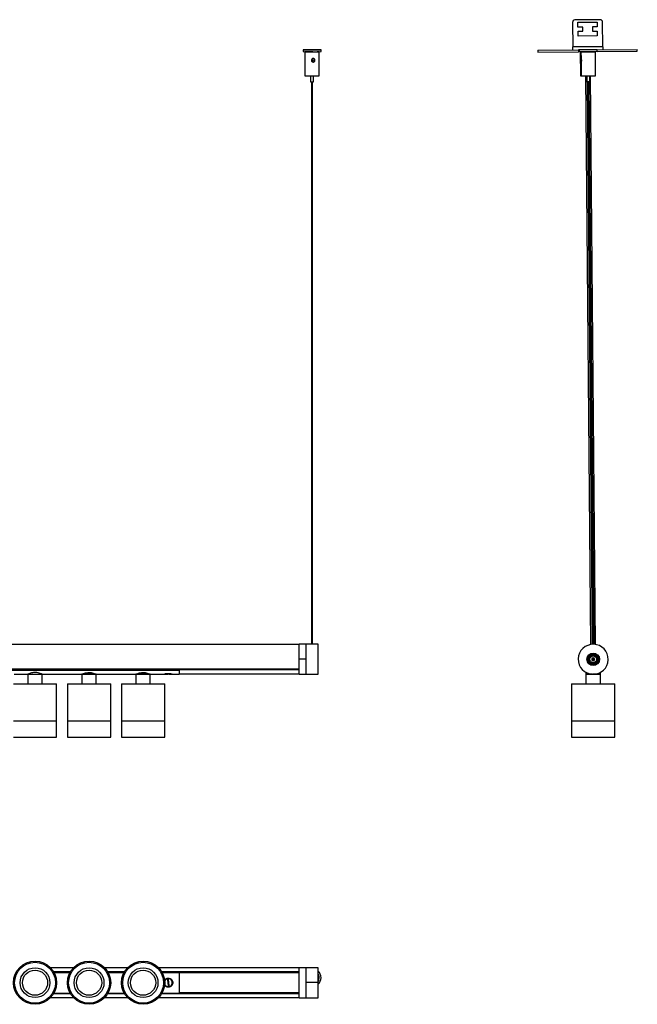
# Model space of a CAD drawing. Header units: millimetres. Extents: x 800 to 2175, y 739 to 1578.
# Tile 2 of 2: x 1661 to 2175, y 758 to 1578. Entities that reach past the tile are written whole.
import ezdxf

# ---------------------------------------------------------------- set-up
doc = ezdxf.new("R2010")
doc.units = ezdxf.units.MM

msp = doc.modelspace()

# ---------------------------------------------------------------- linework, layer by layer
at = {"color": 7, "linetype": 'Continuous', "lineweight": 25}
for p, q in [((2121.11, 1575.49), (2121.29, 1554.99)), ((2144.09, 1577.69), (2123.1, 1577.5)), ((2125.61, 1575.53), (2141.61, 1575.67)), ((2125.65, 1571.53), (2125.61, 1575.53)), ((2141.61, 1575.67), (2141.65, 1571.67)), ((2146.29, 1555.21), (2146.11, 1575.71)), ((2129.65, 1571.56), (2125.65, 1571.53)), ((2125.68, 1568.03), (2129.68, 1568.06)), ((2125.71, 1564.03), (2125.68, 1568.03)), ((2129.68, 1568.06), (2129.65, 1571.56)), ((2141.65, 1571.67), (2137.65, 1571.63)), ((2137.65, 1571.63), (2137.68, 1568.13)), ((2137.68, 1568.13), (2141.68, 1568.17)), ((2141.68, 1568.17), (2141.71, 1564.17)), ((2141.71, 1564.17), (2125.71, 1564.03)), ((1896.58, 1552.6), (1896.58, 1551.1)), ((1898.08, 1551), (1898.08, 1531)), ((1899.17, 1551.01), (1899.61, 1550.99)), ((1903.58, 1552.6), (1903.58, 1552.58)), ((1904.58, 1552.58), (1904.58, 1552.6)), ((1908.38, 1550.99), (1908.38, 1551.05)), ((1908.51, 1550.99), (1908.52, 1551.01)), ((1910.08, 1531), (1910.08, 1551)), ((1911.58, 1551.1), (1911.58, 1552.6)), ((2092.06, 1552.23), (2126, 1552.53)), ((2092.06, 1552.23), (2092.07, 1550.73)), ((2092.07, 1550.73), (2126.01, 1551.03)), ((2146.29, 1555.21), (2121.29, 1554.99)), ((2121.32, 1552.49), (2121.29, 1554.99)), ((2126, 1552.53), (2126.01, 1551.03)), ((2126.63, 1552.53), (2126, 1552.53)), ((2126.64, 1551.03), (2126.01, 1551.03)), ((2141.63, 1552.67), (2126.63, 1552.53)), ((2126.63, 1552.53), (2126.64, 1551.03)), ((2141.64, 1551.17), (2126.64, 1551.03)), ((2127.52, 1550.94), (2128.15, 1550.95)), ((2127.52, 1550.94), (2127.69, 1530.94)), ((2128.15, 1550.95), (2140.15, 1551.05)), ((2128.15, 1550.95), (2128.2, 1544.97)), ((2128.33, 1551.05), (2128.33, 1550.95)), ((2129.21, 1551.06), (2129.22, 1550.96)), ((2129.84, 1551.06), (2129.85, 1550.96)), ((2138.45, 1551.04), (2138.44, 1551.14)), ((2139.33, 1551.05), (2139.33, 1551.15)), ((2140.32, 1531.05), (2140.15, 1551.05)), ((2141.63, 1552.67), (2175.05, 1552.96)), ((2141.64, 1551.17), (2141.63, 1552.67)), ((2141.64, 1551.17), (2175.07, 1551.46)), ((2146.29, 1555.21), (2146.32, 1552.71)), ((2175.07, 1551.46), (2175.05, 1552.96)), ((1904.58, 1542.52), (1904.58, 1543.92)), ((2128.22, 1542.76), (2128.32, 1530.95)), ((1902.83, 1530.95), (1902.83, 1526)), ((1903.58, 1525.99), (1903.58, 1057.62)), ((1904.58, 1057.62), (1904.58, 1525.99)), ((1905.33, 1526), (1905.33, 1530.95)), ((2127.69, 1530.94), (2128.32, 1530.95)), ((2128.32, 1530.95), (2140.32, 1531.05)), ((2132.01, 1530.98), (2136.2, 1057.45)), ((2132.44, 1530.98), (2132.49, 1525.99)), ((2133.12, 1525.99), (2132.49, 1525.99)), ((2133.07, 1530.99), (2133.12, 1525.99)), ((2134.25, 1526), (2133.12, 1525.99)), ((2133.24, 1525.99), (2137.39, 1057.59)), ((2133.87, 1526), (2138.02, 1057.62)), ((2135.62, 1526.01), (2134.25, 1526)), ((2139.02, 1057.6), (2134.87, 1526.01)), ((2135.62, 1526.01), (2135.57, 1531.01)), ((2140.2, 1057.48), (2136.01, 1531.02)), ((1899.19, 1057.62), (1893.34, 1057.62)), ((1893.34, 1045.14), (1893.34, 1057.62)), ((1899.88, 1057.62), (1899.19, 1057.62)), ((1899.19, 1032.63), (1899.19, 1057.62)), ((1899.19, 1045.14), (1899.19, 1057.62)), ((1907.79, 1057.62), (1900.6, 1057.62)), ((1909.19, 1057.62), (1908.5, 1057.62)), ((1909.19, 1032.63), (1909.19, 1057.62)), ((1893.34, 1057.37), (893.34, 1057.37)), ((1893.34, 1032.62), (1893.34, 1045.14)), ((1899.19, 1045.14), (1893.34, 1045.14)), ((1899.19, 1032.62), (1899.19, 1045.14)), ((2137.1, 1044.8), (2139.52, 1044.8)), ((2139.52, 1045.45), (2137.11, 1045.45)), ((2142.17, 1046.9), (2142.2, 1046.82)), ((893.34, 1036.93), (1893.34, 1036.93)), ((1893.34, 1036.87), (893.34, 1036.87)), ((1643.34, 1036.84), (1793.34, 1036.84)), ((1643.34, 1036.05), (1793.34, 1036.05)), ((1654.94, 1036.84), (1776.84, 1036.84)), ((1776.84, 1036.87), (1776.84, 1036.84)), ((1778.96, 1036.87), (1778.96, 1036.84)), ((1779.59, 1036.84), (1779.59, 1036.87)), ((1780.89, 1036.87), (1780.89, 1036.84)), ((1781.65, 1036.87), (1781.68, 1036.84)), ((1786.94, 1036.87), (1786.94, 1036.84)), ((1786.94, 1036.84), (1793.34, 1036.84)), ((1793.34, 1036.87), (1793.34, 1036.84)), ((1793.34, 1036.05), (1793.34, 1036.84)), ((1793.34, 1036.63), (1893.34, 1036.63)), ((1893.34, 1036.27), (1793.34, 1036.27)), ((1793.34, 1036.05), (1793.34, 1032.62)), ((2132.31, 1034.13), (2132.31, 1034.12)), ((2132.31, 1034.12), (2132.31, 1032.62)), ((2144.31, 1032.62), (2144.31, 1034.13)), ((2146.91, 1036.05), (2146.91, 1036.05)), ((1656.04, 1032.62), (1667.34, 1032.62)), ((1667.34, 1032.62), (1667.34, 1024.62)), ((1667.34, 1032.62), (1679.34, 1032.62)), ((1667.34, 1032.62), (1679.34, 1032.62)), ((1679.34, 1024.62), (1679.34, 1032.62)), ((1679.34, 1032.62), (1712.34, 1032.62)), ((1712.34, 1032.62), (1712.34, 1024.62)), ((1712.34, 1032.62), (1724.34, 1032.62)), ((1724.34, 1032.62), (1712.34, 1032.62)), ((1724.34, 1024.62), (1724.34, 1032.62)), ((1724.34, 1032.62), (1757.34, 1032.62)), ((1757.34, 1032.62), (1757.34, 1024.62)), ((1757.34, 1032.62), (1763.2, 1032.62)), ((1769.34, 1032.62), (1757.34, 1032.62)), ((1763.2, 1032.62), (1769.34, 1032.62)), ((1769.34, 1024.62), (1769.34, 1032.62)), ((1769.34, 1032.62), (1780.59, 1032.62)), ((1781.11, 1032.71), (1783.85, 1032.71)), ((1784.57, 1032.96), (1783.58, 1032.96)), ((1784.84, 1032.71), (1787.53, 1032.71)), ((1788.04, 1032.62), (1793.34, 1032.62)), ((1793.34, 1032.92), (1893.34, 1032.92)), ((1893.34, 1032.62), (1899.19, 1032.62)), ((1899.19, 1032.63), (1909.19, 1032.63)), ((1899.19, 1032.62), (1899.19, 1032.63)), ((1899.19, 1032.62), (1909.19, 1032.62)), ((1909.19, 1032.62), (1909.19, 1032.63)), ((2132.31, 1032.62), (2132.31, 1024.62)), ((2132.31, 1032.62), (2137.72, 1032.62)), ((2137.72, 1032.62), (2132.31, 1032.62)), ((2144.31, 1032.62), (2138.31, 1032.62)), ((2138.34, 1032.62), (2138.59, 1032.62)), ((2139.14, 1032.62), (2144.31, 1032.62)), ((2144.31, 1024.62), (2144.31, 1032.62)), ((1655.34, 1024.62), (1691.34, 1024.62)), ((1691.34, 993.82), (1691.34, 1024.62)), ((1700.34, 1024.62), (1700.34, 993.82)), ((1700.34, 1024.62), (1736.34, 1024.62)), ((1736.34, 993.82), (1736.34, 1024.62)), ((1745.34, 1024.62), (1745.34, 993.82)), ((1745.34, 1024.62), (1762.93, 1024.62)), ((1762.93, 1024.62), (1781.34, 1024.62)), ((1781.34, 993.82), (1781.34, 1024.62)), ((2120.31, 1024.62), (2120.31, 993.82)), ((2120.31, 1024.62), (2156.31, 1024.62)), ((2156.31, 993.82), (2156.31, 1024.62)), ((1655.34, 993.82), (1691.34, 993.82)), ((1655.34, 993.82), (1691.34, 993.82)), ((1691.34, 980.32), (1691.34, 993.82)), ((1700.34, 993.82), (1700.34, 980.32)), ((1700.34, 993.82), (1718.26, 993.82)), ((1700.34, 993.82), (1736.34, 993.82)), ((1718.26, 993.82), (1736.34, 993.82)), ((1736.34, 980.32), (1736.34, 993.82)), ((1745.34, 993.82), (1745.34, 980.32)), ((1745.34, 993.82), (1781.34, 993.82)), ((1745.34, 993.82), (1762.93, 993.82)), ((1762.93, 993.82), (1781.34, 993.82)), ((1781.34, 980.32), (1781.34, 993.82)), ((2120.31, 993.82), (2120.31, 980.32)), ((2120.31, 993.82), (2156.3, 993.82)), ((2120.31, 993.82), (2156.31, 993.82)), ((2156.3, 993.82), (2156.31, 993.82)), ((2156.31, 980.32), (2156.31, 993.82)), ((1655.34, 980.32), (1691.34, 980.32)), ((1700.34, 980.32), (1718.26, 980.32)), ((1718.26, 980.32), (1736.34, 980.32)), ((1745.34, 980.32), (1781.34, 980.32)), ((2120.31, 980.32), (2156.3, 980.32)), ((2156.3, 980.32), (2156.31, 980.32)), ((1705.15, 788.11), (1686.53, 788.11)), ((1750.15, 788.11), (1731.53, 788.11)), ((1893.34, 788.11), (1776.53, 788.11)), ((1899.19, 788.36), (1893.34, 788.36)), ((1893.34, 763.36), (1893.34, 788.36)), ((1909.19, 788.36), (1899.19, 788.36)), ((1899.19, 776.16), (1899.19, 788.36)), ((1899.19, 763.36), (1899.19, 788.36)), ((1909.19, 776.16), (1909.19, 788.36)), ((1688.87, 784.97), (1702.82, 784.97)), ((1702.73, 784.82), (1688.95, 784.82)), ((1688.96, 784.81), (1702.73, 784.81)), ((1702.61, 784.61), (1689.07, 784.61)), ((1689.16, 784.46), (1702.53, 784.46)), ((1733.87, 784.97), (1747.82, 784.97)), ((1747.73, 784.82), (1733.95, 784.82)), ((1733.96, 784.81), (1747.73, 784.81)), ((1747.61, 784.61), (1734.07, 784.61)), ((1734.16, 784.46), (1747.53, 784.46)), ((1778.87, 784.97), (1893.34, 784.97)), ((1893.34, 784.82), (1778.95, 784.82)), ((1778.96, 784.81), (1893.34, 784.81)), ((1893.34, 784.61), (1779.07, 784.61)), ((1779.16, 784.46), (1793.34, 784.46)), ((1786.22, 778.76), (1786.32, 778.92)), ((1793.34, 784.46), (1793.34, 767.26)), ((1793.34, 784.41), (1893.34, 784.41)), ((1893.34, 784.25), (1793.34, 784.25)), ((1910.08, 779.85), (1910.08, 780.02)), ((1911.58, 780.03), (1911.58, 780.04)), ((1781.89, 778.29), (1781.75, 778.43)), ((1782.36, 772.79), (1782.47, 772.96)), ((1784.57, 778.4), (1783.58, 778.29)), ((1783.58, 778.29), (1784.12, 773.32)), ((1784.12, 773.32), (1785.11, 773.43)), ((1785.11, 773.43), (1784.57, 778.4)), ((1786.94, 773.29), (1786.79, 773.43)), ((1899.19, 763.36), (1899.19, 776.16)), ((1899.19, 776.16), (1909.19, 776.16)), ((1909.19, 763.36), (1909.19, 776.16)), ((1686.53, 763.61), (1705.15, 763.61)), ((1702.82, 766.75), (1688.87, 766.75)), ((1688.95, 766.9), (1702.73, 766.9)), ((1702.73, 766.91), (1688.96, 766.91)), ((1689.07, 767.11), (1702.61, 767.11)), ((1689.16, 767.26), (1702.53, 767.26)), ((1731.53, 763.61), (1750.15, 763.61)), ((1747.82, 766.75), (1733.87, 766.75)), ((1733.95, 766.9), (1747.73, 766.9)), ((1747.73, 766.91), (1733.96, 766.91)), ((1734.07, 767.11), (1747.61, 767.11)), ((1734.16, 767.26), (1747.53, 767.26)), ((1776.53, 763.61), (1893.34, 763.61)), ((1893.34, 766.75), (1778.87, 766.75)), ((1778.95, 766.9), (1893.34, 766.9)), ((1893.34, 766.91), (1778.96, 766.91)), ((1779.07, 767.11), (1893.34, 767.11)), ((1779.16, 767.26), (1793.34, 767.26)), ((1793.34, 767.46), (1893.34, 767.46)), ((1893.34, 767.31), (1793.34, 767.31)), ((1893.34, 763.36), (1899.19, 763.36)), ((1899.19, 763.36), (1909.19, 763.36))]:
    msp.add_line(p, q, dxfattribs=at)
at = {"color": 7, "linetype": 'Continuous', "lineweight": 25, "flags": 128}
for points in [[(1904.07, 1552.67), (1905.68, 1552.67), (1907.22, 1552.66), (1908.61, 1552.65), (1909.79, 1552.64), (1910.7, 1552.63), (1911.3, 1552.62), (1911.57, 1552.6), (1911.48, 1552.59), (1911.05, 1552.58), (1910.3, 1552.56), (1909.25, 1552.55), (1907.96, 1552.54), (1906.49, 1552.54), (1904.91, 1552.53), (1903.28, 1552.53), (1901.7, 1552.54), (1900.23, 1552.54), (1898.93, 1552.55), (1897.88, 1552.56), (1897.12, 1552.58), (1896.68, 1552.59), (1896.59, 1552.6), (1896.85, 1552.62), (1897.45, 1552.63), (1898.36, 1552.64), (1899.53, 1552.65), (1900.92, 1552.66), (1902.46, 1552.67), (1904.07, 1552.67)], [(1899.78, 1551.04), (1899.3, 1551.03), (1898.55, 1551.02), (1898.14, 1551.01), (1898.12, 1551), (1898.46, 1550.98), (1899.16, 1550.97), (1900.17, 1550.96), (1901.42, 1550.95), (1902.84, 1550.95), (1904.34, 1550.95), (1905.83, 1550.95), (1907.2, 1550.96), (1908.38, 1550.96), (1909.28, 1550.97), (1909.86, 1550.99), (1910.08, 1551), (1909.92, 1551.01), (1909.39, 1551.03), (1908.53, 1551.04), (1908.38, 1551.04)], [(1904.08, 1552.62), (1905.03, 1552.62), (1905.85, 1552.62), (1906.39, 1552.61), (1906.58, 1552.6), (1906.39, 1552.59), (1905.85, 1552.59), (1905.04, 1552.58), (1904.09, 1552.58), (1903.13, 1552.58), (1902.32, 1552.59), (1901.77, 1552.59), (1901.58, 1552.6), (1901.77, 1552.61), (1902.31, 1552.62), (1903.12, 1552.62), (1904.08, 1552.62)], [(1903.69, 1552.6), (1903.6, 1552.6), (1903.59, 1552.6), (1903.65, 1552.6), (1903.78, 1552.6), (1903.95, 1552.6), (1904.14, 1552.6), (1904.33, 1552.6), (1904.48, 1552.6), (1904.56, 1552.6), (1904.58, 1552.6), (1904.52, 1552.6), (1904.39, 1552.6), (1904.21, 1552.61), (1904.02, 1552.61), (1903.83, 1552.6), (1903.69, 1552.6)], [(1904.84, 1550.96), (1905.69, 1550.96), (1906.48, 1550.97), (1907.18, 1550.97), (1907.75, 1550.98), (1908.19, 1550.98), (1908.47, 1550.99), (1908.58, 1551), (1908.52, 1551.01)], [(1781.87, 1036.84), (1781.87, 1036.86), (1781.86, 1036.87)], [(1786.23, 1036.84), (1786.23, 1036.86), (1786.24, 1036.87)], [(1783.58, 1032.96), (1783.64, 1032.85), (1783.71, 1032.77), (1783.78, 1032.72), (1783.85, 1032.71), (1783.91, 1032.72), (1783.98, 1032.77), (1784.05, 1032.85), (1784.12, 1032.96)]]:
    msp.add_lwpolyline(points, dxfattribs=at)
at = {"color": 7, "linetype": 'Continuous', "lineweight": 25}
for centre, radius in [((2138.31, 1045.12), 5.25), ((2138.31, 1045.12), 4.75), ((2138.31, 1045.12), 3.77), ((2138.31, 1045.12), 2.85), ((1673.34, 775.86), 18), ((1673.34, 775.86), 17), ((1673.34, 775.86), 12.42), ((1718.34, 775.86), 18), ((1718.34, 775.86), 17), ((1718.34, 775.86), 12.42), ((1763.34, 775.86), 18), ((1763.34, 775.86), 17), ((1763.34, 775.86), 12.42), ((1673.34, 775.86), 10.5), ((1718.34, 775.86), 10.5), ((1763.34, 775.86), 10.5)]:
    msp.add_circle(centre, radius, dxfattribs=at)
for centre, radius, start, end in [((2123.11, 1575.5), 2, 90.50758, 180.50758), ((2144.11, 1575.69), 2, 0.50758, 90.50758), ((1904.08, 1873.03), 322.02, 268.66544, 271.33456), ((1904.08, 1764.61), 233.69, 268.52876, 271.47124), ((1904.08, 1575.41), 49.42, 268.55065, 271.44935), ((2138.31, 1045.12), 12.5, 88.60862, 268.60862), ((2138.31, 1045.12), 12.5, 268.60862, 88.60862), ((2138.31, 1045.12), 4.1, 35.47592, 179.91401), ((2138.31, 1045.12), 4.1, 179.91401, 317.6541), ((2138.31, 1045.12), 1.25, 164.84395, 194.98407), ((2138.31, 1045.12), 1.25, 194.98407, 344.84395), ((2138.31, 1045.12), 1.25, 14.98407, 164.84395), ((2138.31, 1045.12), 1.25, 344.84395, 14.98407), ((1784.93, 1033.08), 0.38, 197.78195, 256.00495), ((1904.08, 780.04), 7.5, 0.00031, 47.04084), ((1904.08, 780.03), 7.5, 312.95902, 47.04098), ((1904.08, 780.02), 6, 0.00008, 31.58573), ((1904.08, 779.85), 6, 328.41429, 31.58571), ((1781.39, 778.01), 0.2, 323.90398, 6.1959), ((1781.92, 773.13), 0.2, 6.1959, 48.48781), ((1786.76, 778.59), 0.2, 186.1959, 207.33363), ((1787.29, 773.71), 0.2, 143.90398, 186.1959)]:
    msp.add_arc(centre, radius, start, end, dxfattribs=at)
for points, knots in [([(1904.84, 1550.96), (1904.39, 1550.96), (1903.5, 1550.96), (1902.1, 1550.96), (1900.79, 1550.97), (1899.74, 1550.98), (1899.13, 1550.99), (1899.06, 1551), (1899.15, 1551.01), (1899.17, 1551.01)], [0, 0, 0, 0, 0.14366, 0.287321, 0.452584, 0.6208, 0.793886, 0.966951, 1, 1, 1, 1]), ([(1899.17, 1551.01), (1899.19, 1551.01), (1899.24, 1551.01), (1899.42, 1551.02), (1899.6, 1551.02), (1899.77, 1551.02), (1899.78, 1551.02)], [0, 0, 0, 0, 0.152933, 0.459083, 0.97109, 1, 1, 1, 1]), ([(1905.09, 1545.45), (1905.22, 1545.44), (1905.48, 1545.41), (1905.78, 1545.24), (1906.02, 1545.04), (1906.2, 1544.83), (1906.34, 1544.6), (1906.45, 1544.34), (1906.52, 1544.08), (1906.54, 1543.82), (1906.54, 1543.59), (1906.49, 1543.38), (1906.4, 1543.13), (1906.22, 1542.86), (1905.96, 1542.67), (1905.72, 1542.55), (1905.48, 1542.48), (1905.21, 1542.44), (1904.91, 1542.45), (1904.62, 1542.5), (1904.36, 1542.59), (1904.15, 1542.7), (1903.92, 1542.88), (1903.7, 1543.15), (1903.6, 1543.47), (1903.58, 1543.74), (1903.59, 1543.97), (1903.65, 1544.23), (1903.75, 1544.49), (1903.89, 1544.74), (1904.07, 1544.97), (1904.27, 1545.15), (1904.54, 1545.33), (1904.83, 1545.44), (1905.03, 1545.45), (1905.09, 1545.45)], [0, 0, 0, 0, 0.040144, 0.082851, 0.112332, 0.14179, 0.171236, 0.200682, 0.230136, 0.257938, 0.282392, 0.304521, 0.325293, 0.36647, 0.408098, 0.4315, 0.45489, 0.487473, 0.520047, 0.551826, 0.580514, 0.605946, 0.628773, 0.671525, 0.713559, 0.734816, 0.756063, 0.786472, 0.81686, 0.847241, 0.877626, 0.907185, 0.933301, 0.98079, 1, 1, 1, 1]), ([(1906.16, 1542.84), (1906.13, 1542.91), (1906.07, 1543.07), (1905.95, 1543.29), (1905.79, 1543.5), (1905.6, 1543.68), (1905.41, 1543.82), (1905.16, 1543.93), (1904.84, 1543.98), (1904.46, 1543.91), (1904.14, 1543.75), (1903.9, 1543.54), (1903.76, 1543.39), (1903.7, 1543.29), (1903.69, 1543.28)], [0, 0, 0, 0, 0.070171, 0.154484, 0.238819, 0.32321, 0.396363, 0.46044, 0.57844, 0.693737, 0.80867, 0.895484, 0.982207, 1, 1, 1, 1]), ([(2128.28, 1545.45), (2128.3, 1545.44), (2128.35, 1545.41), (2128.44, 1545.24), (2128.52, 1545.04), (2128.58, 1544.83), (2128.64, 1544.6), (2128.69, 1544.34), (2128.72, 1544.08), (2128.74, 1543.82), (2128.74, 1543.59), (2128.72, 1543.38), (2128.68, 1543.13), (2128.61, 1542.86), (2128.52, 1542.67), (2128.45, 1542.55), (2128.38, 1542.48), (2128.33, 1542.44), (2128.28, 1542.45), (2128.24, 1542.5), (2128.22, 1542.59), (2128.22, 1542.7), (2128.22, 1542.88), (2128.23, 1543.15), (2128.23, 1543.47), (2128.23, 1543.74), (2128.23, 1543.97), (2128.22, 1544.23), (2128.21, 1544.49), (2128.2, 1544.74), (2128.2, 1544.97), (2128.2, 1545.15), (2128.21, 1545.33), (2128.24, 1545.44), (2128.27, 1545.45), (2128.28, 1545.45)], [0, 0, 0, 0, 0.040144, 0.082851, 0.112332, 0.14179, 0.171236, 0.200682, 0.230136, 0.257938, 0.282392, 0.304521, 0.325293, 0.36647, 0.408098, 0.4315, 0.45489, 0.487473, 0.520047, 0.551826, 0.580514, 0.605946, 0.628773, 0.671525, 0.713559, 0.734816, 0.756063, 0.786472, 0.81686, 0.847241, 0.877626, 0.907185, 0.933301, 0.98079, 1, 1, 1, 1]), ([(1900.6, 1057.62), (1900.49, 1057.62), (1900.3, 1057.62), (1900.07, 1057.62), (1899.95, 1057.62), (1899.89, 1057.62), (1899.88, 1057.62), (1899.88, 1057.62)], [0, 0, 0, 0, 0.364434, 0.626839, 0.814102, 0.960573, 1, 1, 1, 1]), ([(1908.5, 1057.62), (1908.5, 1057.62), (1908.49, 1057.62), (1908.41, 1057.62), (1908.26, 1057.62), (1908.04, 1057.62), (1907.87, 1057.62), (1907.79, 1057.62)], [0, 0, 0, 0, 0.077805, 0.222388, 0.433301, 0.731064, 1, 1, 1, 1]), ([(2140.02, 1041.23), (2139.39, 1041.05), (2138.35, 1040.75), (2136.87, 1041.07), (2135.75, 1041.66), (2134.85, 1042.55), (2134.25, 1043.68), (2134.01, 1044.92), (2134.13, 1046.18), (2134.62, 1047.36), (2135.44, 1048.34), (2136.5, 1049.03), (2137.71, 1049.4), (2138.99, 1049.39), (2140.2, 1049), (2141.22, 1048.32), (2141.68, 1047.68), (2141.89, 1047.38)], [0, 0, 0, 0, 0.100271, 0.166005, 0.229148, 0.293985, 0.360198, 0.424866, 0.488106, 0.553934, 0.619792, 0.683073, 0.747678, 0.813889, 0.878784, 0.941899, 1, 1, 1, 1]), ([(2134.91, 1048.26), (2135.16, 1048.48), (2135.79, 1049.04), (2137.07, 1049.57), (2138.61, 1049.66), (2140.09, 1049.23), (2141.32, 1048.36), (2141.93, 1047.47), (2142.15, 1046.96), (2142.17, 1046.9)], [0, 0, 0, 0, 0.1131184, 0.2894962, 0.4645151, 0.6368055, 0.8091784, 0.9770143, 1, 1, 1, 1]), ([(2133.69, 1044.96), (2133.68, 1045.01), (2133.68, 1045.31), (2133.74, 1046.07), (2134.07, 1047.19), (2134.64, 1047.92), (2134.91, 1048.26)], [0, 0, 0, 0, 0.048489, 0.242971, 0.635438, 1, 1, 1, 1]), ([(2140.02, 1041.23), (2139.72, 1041.11), (2138.98, 1040.8), (2137.65, 1040.73), (2136.23, 1041.13), (2134.99, 1041.98), (2134.09, 1043.2), (2133.75, 1044.28), (2133.69, 1044.87), (2133.69, 1044.96)], [0, 0, 0, 0, 0.112178, 0.280834, 0.449491, 0.618062, 0.792956, 0.96949, 1, 1, 1, 1]), ([(2135.93, 1042.26), (2136.11, 1042.08), (2136.61, 1041.61), (2137.68, 1041.22), (2138.99, 1041.13), (2139.81, 1041.42), (2140.22, 1041.57)], [0, 0, 0, 0, 0.164942, 0.442607, 0.721444, 1, 1, 1, 1]), ([(2141.93, 1046.89), (2141.85, 1047.06), (2141.59, 1047.61), (2140.76, 1048.34), (2139.57, 1048.88), (2138.55, 1049.05), (2138.05, 1048.91), (2137.96, 1048.88)], [0, 0, 0, 0, 0.11487, 0.384265, 0.668104, 0.944289, 1, 1, 1, 1]), ([(2142.21, 1046.82), (2142.23, 1046.77), (2142.47, 1046.2), (2142.67, 1045.01), (2142.3, 1043.37), (2141.37, 1042), (2140.45, 1041.48), (2140.02, 1041.23)], [0, 0, 0, 0, 0.027696, 0.278049, 0.528401, 0.778754, 1, 1, 1, 1]), ([(1679.34, 1032.62), (1679.28, 1032.65), (1679.17, 1032.71), (1678.25, 1033.12), (1676.86, 1033.64), (1675.01, 1034.09), (1673, 1034.21), (1671.14, 1033.98), (1669.51, 1033.54), (1668.19, 1033.02), (1667.45, 1032.67), (1667.37, 1032.64), (1667.34, 1032.62)], [0, 0, 0, 0, 0.099421, 0.198624, 0.303522, 0.415658, 0.521207, 0.61543, 0.711933, 0.819593, 0.931402, 1, 1, 1, 1]), ([(1712.34, 1032.62), (1712.35, 1032.63), (1712.38, 1032.64), (1712.78, 1032.83), (1713.8, 1033.27), (1715.34, 1033.8), (1717.28, 1034.17), (1719.28, 1034.17), (1721.06, 1033.86), (1722.62, 1033.38), (1723.81, 1032.88), (1724.3, 1032.64), (1724.33, 1032.63), (1724.34, 1032.62)], [0, 0, 0, 0, 0.034782, 0.130608, 0.229374, 0.337248, 0.449116, 0.550532, 0.643801, 0.74338, 0.853745, 0.963791, 1, 1, 1, 1]), ([(1757.34, 1032.62), (1757.35, 1032.63), (1757.38, 1032.64), (1757.78, 1032.83), (1758.8, 1033.27), (1760.34, 1033.8), (1762.28, 1034.17), (1764.28, 1034.17), (1766.06, 1033.86), (1767.62, 1033.38), (1768.81, 1032.88), (1769.3, 1032.64), (1769.33, 1032.63), (1769.34, 1032.62)], [0, 0, 0, 0, 0.034782, 0.130608, 0.229374, 0.337248, 0.449116, 0.550532, 0.643801, 0.74338, 0.853745, 0.963791, 1, 1, 1, 1]), ([(1780.59, 1032.62), (1780.63, 1032.64), (1780.71, 1032.66), (1781.33, 1032.83), (1782.25, 1033.03), (1783.42, 1033.19), (1784.69, 1033.22), (1785.9, 1033.12), (1786.94, 1032.93), (1787.7, 1032.74), (1788.09, 1032.63), (1788.05, 1032.64), (1788.04, 1032.64)], [0, 0, 0, 0, 0.104171, 0.20824, 0.315012, 0.424139, 0.530179, 0.632423, 0.736104, 0.844106, 0.952783, 1, 1, 1, 1]), ([(1787.53, 1032.72), (1787.53, 1032.72), (1787.51, 1032.71), (1787.13, 1032.79), (1786.45, 1032.92), (1785.51, 1033.07), (1784.44, 1033.16), (1783.35, 1033.15), (1782.36, 1033.05), (1781.6, 1032.89), (1781.15, 1032.76), (1781.07, 1032.71), (1781.11, 1032.71), (1781.11, 1032.71)], [0, 0, 0, 0, 0.044773, 0.139512, 0.248015, 0.352739, 0.455328, 0.560236, 0.668186, 0.775396, 0.880029, 0.984579, 1, 1, 1, 1]), ([(1786.49, 1036.84), (1786.49, 1036.85), (1786.5, 1036.85), (1786.5, 1036.86), (1786.51, 1036.87)], [0, 0, 0, 0, 0.240123, 1, 1, 1, 1]), ([(1781.09, 777.63), (1781.18, 777.8), (1781.44, 778.36), (1782.26, 779.05), (1783.42, 779.57), (1784.69, 779.66), (1785.9, 779.34), (1786.94, 778.66), (1787.71, 777.66), (1788.12, 776.44), (1788.1, 775.18), (1787.68, 774.01), (1786.91, 773.03), (1785.83, 772.34), (1784.58, 772.05), (1783.33, 772.18), (1782.22, 772.7), (1781.47, 773.32), (1781.23, 773.82), (1781.18, 773.93)], [0, 0, 0, 0, 0.029992, 0.093992, 0.159404, 0.222965, 0.28425, 0.346398, 0.411135, 0.476277, 0.539076, 0.600477, 0.663316, 0.728426, 0.793196, 0.855272, 0.916602, 0.980177, 1, 1, 1, 1]), ([(1781.13, 777.02), (1781.23, 777.28), (1781.48, 777.91), (1782.25, 778.68), (1783.29, 779.22), (1784.46, 779.37), (1785.58, 779.14), (1786.58, 778.57), (1787.32, 777.72), (1787.75, 776.69), (1787.84, 775.58), (1787.57, 774.46), (1786.94, 773.49), (1786.01, 772.76), (1784.9, 772.39), (1783.73, 772.4), (1782.66, 772.78), (1781.77, 773.44), (1781.43, 774.07), (1781.27, 774.35)], [0, 0, 0, 0, 0.045038, 0.106554, 0.168823, 0.229494, 0.288712, 0.34887, 0.41088, 0.464847, 0.524513, 0.584128, 0.644569, 0.706692, 0.768489, 0.828308, 0.887644, 0.948673, 1, 1, 1, 1]), ([(1781.34, 774.62), (1781.34, 774.61), (1781.43, 774.24), (1781.69, 773.92), (1782.18, 773.37), (1782.75, 772.92), (1783.77, 772.55), (1784.87, 772.53), (1785.92, 772.89), (1786.79, 773.59), (1787.38, 774.52), (1787.64, 775.58), (1787.55, 776.64), (1787.14, 777.63), (1786.45, 778.45), (1785.51, 779), (1784.44, 779.22), (1783.35, 779.07), (1782.36, 778.56), (1781.59, 777.76), (1781.34, 777.08), (1781.21, 776.75)], [0, 0, 0, 0, 0.00199, 0.06265, 0.063035, 0.122542, 0.180095, 0.237914, 0.297685, 0.358044, 0.417083, 0.475538, 0.534129, 0.587071, 0.647706, 0.706228, 0.763558, 0.822183, 0.882509, 0.942421, 1, 1, 1, 1])]:
    msp.add_open_spline(points, degree=3, knots=knots, dxfattribs=at)

doc.saveas('drawing.dxf')
